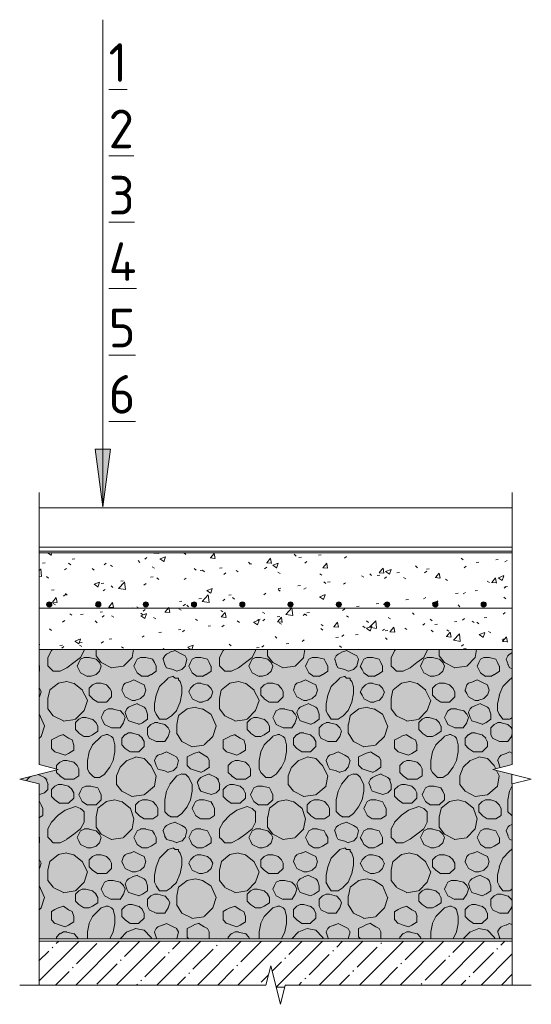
# Model space of a CAD drawing. Header units: millimetres. Extents: x 786 to 42540, y -7760 to 3796.
# Tile 16 of 256: x 4408 to 4673, y 3210 to 3720. Entities that reach past the tile are written whole.
import ezdxf

# ---------------------------------------------------------------- set-up
doc = ezdxf.new("R2010")
doc.units = ezdxf.units.MM
for name, color, linetype, lineweight in [('A-ANNO-NOTE', 7, 'Continuous', 5), ('A-DETL', 7, 'Continuous', 25), ('A-DETL-GENF', 7, 'Continuous', 13), ('G-ANNO-TEXT', 7, 'Continuous', 5)]:
    doc.layers.add(name, color=color, linetype=linetype, lineweight=lineweight)
doc.styles.add('GOST Common_1', font='GOST_Common.ttf', dxfattribs={"height": 20})

# ---------------------------------------------------------------- blocks, each defined once
blk = doc.blocks.new('Линия разрыва - М 1_5-5786221-Пол_Тип 6')
at = {"layer": 'A-DETL-GENF', "lineweight": 5}
for p, q in [((796.43, 3467.89), (796.43, 3475.39)), ((796.43, 3334.3), (796.43, 3467.89)), ((806.43, 3331.8), (796.43, 3334.3)), ((786.43, 3326.8), (806.43, 3331.8)), ((796.43, 3324.3), (786.43, 3326.8)), ((796.43, 3220.09), (796.43, 3324.3))]:
    blk.add_line(p, q, dxfattribs=at)
blk = doc.blocks.new('Линия разрыва - М 1_5-5786328-Пол_Тип 6')
at = {"layer": 'A-DETL-GENF', "lineweight": 5}
for p, q in [((1041.43, 3467.89), (1041.43, 3475.39)), ((1041.43, 3467.89), (1041.43, 3334.3)), ((1041.43, 3334.3), (1031.43, 3331.8)), ((1031.43, 3331.8), (1051.43, 3326.8)), ((1051.43, 3326.8), (1041.43, 3324.3)), ((1041.43, 3324.3), (1041.43, 3220.09))]:
    blk.add_line(p, q, dxfattribs=at)
blk = doc.blocks.new('Линия разрыва - М 1_5-5780434-Пол_Тип 6')
at = {"layer": 'A-DETL-GENF', "lineweight": 5}
for p, q in [((916.43, 3230.09), (913.93, 3220.09)), ((921.43, 3210.09), (916.43, 3230.09)), ((793.93, 3220.09), (786.43, 3220.09)), ((913.93, 3220.09), (793.93, 3220.09)), ((923.93, 3220.09), (921.43, 3210.09)), ((1043.93, 3220.09), (923.93, 3220.09)), ((1043.93, 3220.09), (1051.43, 3220.09))]:
    blk.add_line(p, q, dxfattribs=at)
blk = doc.blocks.new('Стрелка 15гр_черная - Стрелка 15гр_ черная-5809574-Пол_Тип 6')
at = {"layer": 'A-ANNO-NOTE'}
blk.add_hatch(color=256, dxfattribs=at).paths.add_polyline_path([(825.49, 3497.83), (833.39, 3497.83), (829.44, 3467.83)])
for p, q in [((829.44, 3467.83), (829.44, 3657.83)), ((829.44, 3467.83), (825.49, 3497.83)), ((825.49, 3497.83), (833.39, 3497.83)), ((825.49, 3497.83), (829.44, 3467.83)), ((833.39, 3497.83), (825.49, 3497.83)), ((829.44, 3467.83), (833.39, 3497.83)), ((829.44, 3467.83), (833.39, 3497.83))]:
    blk.add_line(p, q, dxfattribs=at)

msp = doc.modelspace()

# ---------------------------------------------------------------- hatches: boundary and pattern name
at = {"layer": 'A-DETL-GENF', "lineweight": 5}
h = msp.add_hatch(dxfattribs=at)
h.set_pattern_fill('FP_6', color=256, style=0, pattern_type=2)
h.set_pattern_definition([(50, (3622.018, 0), (29.14922, -2.55045), [3.048, -33.528]), (355, (3622.018, 0), (-5.6392, 30.56881), [2.438, -26.822]), (100.451, (3624.447, -0.213), (23.51063, 28.01852), [2.59, -28.494]), (46.184, (3622.018, 8.128), (43.373, -6.7271), [4.572, -50.292]), (96.636, (3625.632, 7.567), (37.98455, 39.58877), [3.886, -42.742]), (351.184, (3622.02, 8.13), (37.9851, 39.58804), [3.658, -40.234]), (21, (3626.082, 6.096), (24.258, -16.3625), [3.048, -33.528]), (326, (3626.082, 6.096), (9.8879, 29.47003), [2.438, -26.822]), (71.451, (3628.104, 4.732), (34.1465, 13.10737), [2.59, -28.494]), (37.5, (3622.018, 0), (0.494453, 13.528656), [1.341, -25.156, 1.341, -25.888, -26.924]), (37.5, (3622.018, 0), (0.494453, 13.528656), [-53.726, 1.341, -25.583]), (7.5, (3622.018, 0), (10.69131, 16.028623), [1.341, -14.183, 1.341, -24.547, -10.262]), (7.5, (3622.018, 0), (10.69131, 16.028623), [-41.412, 1.341, -8.92]), (327.5, (3612.955, 0), (21.693914, -0.916693), [1.341, -8.819, 1.341, -30.358, -42.062]), (327.5, (3612.955, 0), (21.693914, -0.916693), [-41.859, 1.341, -40.721]), (317.5, (3608.891, 0), (23.70005, 4.06831), [1.341, -11.867, 1.341, -19.71, -29.87]), (317.5, (3608.891, 0), (23.70005, 4.06831), [-34.26, 1.341, -28.529])])
h.paths.add_polyline_path([(4418.44, 3394), (4663.44, 3394), (4663.44, 3444), (4418.44, 3444), (4418.44, 3416.17)])
h.paths.add_polyline_path([(4623.76, 3415.99), (4623.09, 3416.17), (4622.59, 3416.67), (4622.41, 3417.34), (4622.59, 3418.02), (4623.09, 3418.51), (4623.76, 3418.69), (4624.44, 3418.51), (4624.93, 3418.02), (4625.11, 3417.34), (4624.93, 3416.67), (4624.44, 3416.17)])
h.paths.add_polyline_path([(4598.76, 3415.99), (4598.09, 3416.17), (4597.59, 3416.67), (4597.41, 3417.34), (4597.59, 3418.02), (4598.09, 3418.51), (4598.76, 3418.69), (4599.44, 3418.51), (4599.93, 3418.02), (4600.11, 3417.34), (4599.93, 3416.67), (4599.44, 3416.17)])
h.paths.add_polyline_path([(4473.76, 3415.99), (4473.09, 3416.17), (4472.59, 3416.67), (4472.41, 3417.34), (4472.59, 3418.02), (4473.09, 3418.51), (4473.76, 3418.69), (4474.44, 3418.51), (4474.93, 3418.02), (4475.11, 3417.34), (4474.93, 3416.67), (4474.44, 3416.17)])
h.paths.add_polyline_path([(4423.76, 3415.99), (4423.09, 3416.17), (4422.59, 3416.67), (4422.41, 3417.34), (4422.59, 3418.02), (4423.09, 3418.51), (4423.76, 3418.69), (4424.44, 3418.51), (4424.93, 3418.02), (4425.11, 3417.34), (4424.93, 3416.67), (4424.44, 3416.17)])
h.paths.add_polyline_path([(4548.76, 3415.99), (4548.09, 3416.17), (4547.59, 3416.67), (4547.41, 3417.34), (4547.59, 3418.02), (4548.09, 3418.51), (4548.76, 3418.69), (4549.44, 3418.51), (4549.93, 3418.02), (4550.11, 3417.34), (4549.93, 3416.67), (4549.44, 3416.17)])
h.paths.add_polyline_path([(4498.76, 3415.99), (4498.09, 3416.17), (4497.59, 3416.67), (4497.41, 3417.34), (4497.59, 3418.02), (4498.09, 3418.51), (4498.76, 3418.69), (4499.44, 3418.51), (4499.93, 3418.02), (4500.11, 3417.34), (4499.93, 3416.67), (4499.44, 3416.17)])
h.paths.add_polyline_path([(4573.76, 3415.99), (4573.09, 3416.17), (4572.59, 3416.67), (4572.41, 3417.34), (4572.59, 3418.02), (4573.09, 3418.51), (4573.76, 3418.69), (4574.44, 3418.51), (4574.93, 3418.02), (4575.11, 3417.34), (4574.93, 3416.67), (4574.44, 3416.17)])
h.paths.add_polyline_path([(4523.76, 3415.99), (4523.09, 3416.17), (4522.59, 3416.67), (4522.41, 3417.34), (4522.59, 3418.02), (4523.09, 3418.51), (4523.76, 3418.69), (4524.44, 3418.51), (4524.93, 3418.02), (4525.11, 3417.34), (4524.93, 3416.67), (4524.44, 3416.17)])
h.paths.add_polyline_path([(4648.76, 3415.99), (4648.09, 3416.17), (4647.59, 3416.67), (4647.41, 3417.34), (4647.59, 3418.02), (4648.09, 3418.51), (4648.76, 3418.69), (4649.44, 3418.51), (4649.93, 3418.02), (4650.11, 3417.34), (4649.93, 3416.67), (4649.44, 3416.17)])
h.paths.add_polyline_path([(4449.17, 3416.01), (4448.5, 3416.19), (4448, 3416.69), (4447.82, 3417.36), (4448, 3418.04), (4448.5, 3418.53), (4449.17, 3418.71), (4449.87, 3418.51), (4450.34, 3418.04), (4450.52, 3417.34), (4450.34, 3416.69), (4449.77, 3416.17)])
at = {"layer": 'A-DETL-GENF'}
for points in [[(4423.76, 3415.99), (4424.44, 3416.17), (4424.93, 3416.67), (4425.11, 3417.34), (4424.93, 3418.02), (4424.44, 3418.51), (4423.76, 3418.69), (4423.09, 3418.51), (4422.59, 3418.02), (4422.41, 3417.34), (4422.59, 3416.67), (4423.09, 3416.17)], [(4449.17, 3416.01), (4449.85, 3416.19), (4450.34, 3416.69), (4450.52, 3417.36), (4450.34, 3418.04), (4449.85, 3418.53), (4449.17, 3418.71), (4448.5, 3418.53), (4448, 3418.04), (4447.82, 3417.36), (4448, 3416.69), (4448.5, 3416.19)], [(4473.76, 3415.99), (4474.44, 3416.17), (4474.93, 3416.67), (4475.11, 3417.34), (4474.93, 3418.02), (4474.44, 3418.51), (4473.76, 3418.69), (4473.09, 3418.51), (4472.59, 3418.02), (4472.41, 3417.34), (4472.59, 3416.67), (4473.09, 3416.17)], [(4498.76, 3415.99), (4499.44, 3416.17), (4499.93, 3416.67), (4500.11, 3417.34), (4499.93, 3418.02), (4499.44, 3418.51), (4498.76, 3418.69), (4498.09, 3418.51), (4497.59, 3418.02), (4497.41, 3417.34), (4497.59, 3416.67), (4498.09, 3416.17)], [(4523.76, 3415.99), (4524.44, 3416.17), (4524.93, 3416.67), (4525.11, 3417.34), (4524.93, 3418.02), (4524.44, 3418.51), (4523.76, 3418.69), (4523.09, 3418.51), (4522.59, 3418.02), (4522.41, 3417.34), (4522.59, 3416.67), (4523.09, 3416.17)], [(4548.76, 3415.99), (4549.44, 3416.17), (4549.93, 3416.67), (4550.11, 3417.34), (4549.93, 3418.02), (4549.44, 3418.51), (4548.76, 3418.69), (4548.09, 3418.51), (4547.59, 3418.02), (4547.41, 3417.34), (4547.59, 3416.67), (4548.09, 3416.17)], [(4573.76, 3415.99), (4574.44, 3416.17), (4574.93, 3416.67), (4575.11, 3417.34), (4574.93, 3418.02), (4574.44, 3418.51), (4573.76, 3418.69), (4573.09, 3418.51), (4572.59, 3418.02), (4572.41, 3417.34), (4572.59, 3416.67), (4573.09, 3416.17)], [(4598.76, 3415.99), (4599.44, 3416.17), (4599.93, 3416.67), (4600.11, 3417.34), (4599.93, 3418.02), (4599.44, 3418.51), (4598.76, 3418.69), (4598.09, 3418.51), (4597.59, 3418.02), (4597.41, 3417.34), (4597.59, 3416.67), (4598.09, 3416.17)], [(4623.76, 3415.99), (4624.44, 3416.17), (4624.93, 3416.67), (4625.11, 3417.34), (4624.93, 3418.02), (4624.44, 3418.51), (4623.76, 3418.69), (4623.09, 3418.51), (4622.59, 3418.02), (4622.41, 3417.34), (4622.59, 3416.67), (4623.09, 3416.17)], [(4648.76, 3415.99), (4649.44, 3416.17), (4649.93, 3416.67), (4650.11, 3417.34), (4649.93, 3418.02), (4649.44, 3418.51), (4648.76, 3418.69), (4648.09, 3418.51), (4647.59, 3418.02), (4647.41, 3417.34), (4647.59, 3416.67), (4648.09, 3416.17)]]:
    msp.add_hatch(color=256, dxfattribs=at).paths.add_polyline_path(points)
at = {"layer": 'A-DETL-GENF', "lineweight": 5}
h = msp.add_hatch(dxfattribs=at)
h.set_pattern_fill('FP_3', color=256, style=0, pattern_type=2)
h.set_pattern_definition([(0, (3622.0182, 0), (8.128, 2.032), [0.335, -5.761, 0.335, -5.761, -32.512]), (0, (3622.0182, 0), (8.128, 2.032), [-12.192, 0.335, -11.857, 0.335, -5.761, -14.224]), (0, (3622.0182, 0), (8.128, 2.032), [-30.48, 0.335, -3.729, 0.335, -9.825]), (120, (3625.0662, 1.016), (-5.8237636, 6.0230545), [0.335, -5.761, 0.335, -5.761, -32.512]), (120, (3625.0662, 1.016), (-5.8237636, 6.0230545), [-12.192, 0.335, -11.857, 0.335, -5.761, -14.224]), (120, (3625.0662, 1.016), (-5.8237636, 6.0230545), [-30.48, 0.335, -3.729, 0.335, -9.825]), (240, (3626.0822, 5.08), (-2.3042364, -8.0550545), [0.335, -5.761, 0.335, -5.761, -32.512]), (240, (3626.0822, 5.08), (-2.3042364, -8.0550545), [-12.192, 0.335, -11.857, 0.335, -5.761, -14.224]), (240, (3626.0822, 5.08), (-2.3042364, -8.0550545), [-30.48, 0.335, -3.729, 0.335, -9.825])])
h.paths.add_polyline_path([(4663.44, 3244), (4663.44, 3329.3), (4653.44, 3331.8), (4663.44, 3334.3), (4663.44, 3394), (4418.44, 3394), (4418.44, 3334.3), (4428.44, 3331.8), (4408.44, 3326.8), (4418.44, 3324.3), (4418.44, 3244), (4545.47, 3244)])
h = msp.add_hatch(dxfattribs=at)
h.set_pattern_fill('FP_4', color=256, style=0, pattern_type=2)
h.set_pattern_definition([(8.13, (3630.908, 67.564), (533.399795, 88.898633), [6.286, -622.332]), (45, (3637.13, 68.45), (0, 88.9003), [6.286, -119.437]), (71.565, (3641.576, 72.898), (-0.00024, 88.90016), [5.623, -275.504]), (116.565, (3643.354, 78.232), (-88.8997, 88.90033), [5.964, -192.823]), (141.34, (3640.687, 83.566), (-355.59911, 266.701), [5.692, -563.545]), (165.964, (3636.242, 87.122), (-88.90022, 0.00011), [3.665, -362.879]), (191.31, (3632.686, 88.011), (-355.59963, -88.90065), [4.533, -448.77]), (218.66, (3628.241, 87.122), (-88.8999, -88.90065), [5.692, -563.545]), (258.69, (3623.796, 83.566), (9e-05, -88.900425), [4.533, -448.77]), (270, (3622.91, 79.12), (88.9, -88.9), [5.334, -83.566]), (306.87, (3622.907, 73.787), (88.90016, -88.89984), [4.445, -440.055]), (333.435, (3625.574, 70.23), (88.90025, -0.00037), [5.964, -192.823]), (333.435, (3692.25, 56.896), (88.90025, -0.00037), [5.964, -192.823]), (300.964, (3689.582, 61.341), (177.80109, -266.69961), [5.184, -513.188]), (270, (3689.58, 65.79), (88.9, -88.9), [4.445, -84.455]), (258.69, (3690.471, 70.231), (9e-05, -88.900425), [4.533, -448.77]), (218.66, (3694.916, 73.787), (-88.8999, -88.90065), [5.692, -563.545]), (191.31, (3699.361, 74.676), (-355.59963, -88.90065), [4.533, -448.77]), (8.13, (3697.583, 54.229), (533.399795, 88.898633), [6.286, -622.332]), (165.964, (3702.917, 73.787), (-88.90022, 0.00011), [3.665, -362.879]), (149.036, (3707.362, 71.12), (-177.79958, 88.90099), [5.184, -513.188]), (113.199, (3710.029, 64.897), (-88.900978, 177.79904), [6.77, -670.272]), (71.565, (3708.25, 59.563), (-0.00024, 88.90016), [5.623, -275.504]), (45, (3703.806, 55.12), (0, 88.9003), [6.286, -119.437]), (333.435, (3661.134, 31.115), (88.90025, -0.00037), [5.964, -192.823]), (306.87, (3658.467, 34.671), (88.90016, -88.89984), [4.445, -440.055]), (270, (3658.47, 39.12), (88.9, -88.9), [4.445, -84.455]), (248.199, (3660.245, 43.561), (-88.89825, -266.70018), [4.787, -473.954]), (225, (3663.8, 47.12), (7e-15, -88.9003), [5.029, -120.695]), (201.801, (3668.246, 48.895), (-177.80095, -88.898515), [4.787, -473.954]), (8.13, (3666.468, 28.448), (533.399795, 88.898633), [6.286, -622.332]), (168.69, (3672.691, 48.006), (-88.900425, -9e-05), [4.533, -448.77]), (135, (3676.25, 44.45), (-88.9003, 7e-15), [5.029, -120.695]), (116.565, (3678.914, 39.116), (-88.8997, 88.90033), [5.964, -192.823]), (80.538, (3678.025, 33.782), (-0.0005, 88.899574), [5.408, -535.35]), (39.806, (3672.691, 29.337), (88.899437, 88.90013), [6.943, -687.388]), (333.435, (3650.466, 8.89), (88.90025, -0.00037), [5.964, -192.823]), (306.87, (3647.8, 12.446), (88.90016, -88.89984), [4.445, -440.055]), (270, (3647.8, 17.78), (88.9, -88.9), [5.334, -83.566]), (258.69, (3648.688, 22.225), (9e-05, -88.900425), [4.533, -448.77]), (218.66, (3653.133, 25.781), (-88.8999, -88.90065), [5.692, -563.545]), (191.31, (3657.578, 26.67), (-355.59963, -88.90065), [4.533, -448.77]), (8.13, (3655.8, 6.223), (533.399795, 88.898633), [6.286, -622.332]), (165.964, (3661.134, 25.78), (-88.90022, 0.00011), [3.665, -362.879]), (141.34, (3665.579, 22.225), (-355.59911, 266.701), [5.692, -563.545]), (108.435, (3667.357, 16.89), (-88.90064, 177.80025), [5.623, -275.504]), (80.538, (3666.468, 11.557), (-0.0005, 88.899574), [5.408, -535.35]), (45, (3662.023, 7.11), (0, 88.9003), [6.286, -119.437]), (45, (3644.243, 84.455), (0, 88.9003), [2.514, -123.209]), (26.565, (3646.02, 86.233), (88.90033, 88.8997), [1.988, -196.799]), (0, (3647.8, 87.12), (88.9, 88.9), [2.667, -86.233]), (341.565, (3650.466, 87.122), (88.90016, 0.00024), [2.811, -278.315]), (315, (3653.133, 86.23), (88.9003, 0), [2.514, -123.209]), (296.565, (3654.91, 84.455), (88.8997, -88.90033), [1.988, -196.799]), (270, (3655.8, 82.68), (88.9, -88.9), [2.667, -86.233]), (225, (3655.8, 80.01), (7e-15, -88.9003), [3.772, -121.952]), (180, (3651.355, 77.34), (-88.9, -88.9), [2.667, -86.233]), (146.31, (3648.688, 77.343), (-177.79955, 88.89993), [3.205, -317.328]), (135, (3646.02, 79.12), (-88.9003, 7e-15), [2.514, -123.209]), (90, (3644.24, 80.9), (-88.9, 88.9), [1.778, -87.122]), (90, (3644.24, 82.68), (-88.9, 88.9), [1.778, -87.122]), (0, (3651.355, 77.34), (88.9, 88.9), [1.778, -87.122]), (18.435, (3707.362, 29.337), (177.80025, 88.90064), [2.811, -278.315]), (116.565, (3702.03, 31.115), (-88.8997, 88.90033), [1.988, -196.799]), (161.565, (3704.695, 30.226), (-88.90016, -0.00024), [2.811, -278.315]), (161.565, (3707.362, 29.337), (-88.90016, -0.00024), [2.811, -278.315]), (225, (3710.92, 31.115), (7e-15, -88.9003), [1.257, -124.466]), (315, (3710.03, 38.23), (88.9003, 0), [1.257, -124.466]), (333.435, (3706.473, 40.005), (88.90025, -0.00037), [3.976, -194.811]), (18.435, (3703.806, 39.116), (177.80025, 88.90064), [2.811, -278.315]), (26.565, (3702.03, 38.227), (88.90033, 88.8997), [1.988, -196.799]), (45, (3701.14, 37.34), (0, 88.9003), [1.257, -124.466]), (63.435, (3700.25, 35.56), (0.00037, 88.90025), [1.988, -196.799]), (108.435, (3701.14, 32.893), (-88.90064, 177.80025), [2.811, -278.315]), (116.565, (3662.023, 81.788), (-88.8997, 88.90033), [1.988, -196.799]), (71.565, (3661.134, 83.566), (-0.00024, 88.90016), [2.811, -278.315]), (45, (3662.023, 86.23), (0, 88.9003), [1.257, -124.466]), (18.435, (3662.912, 87.122), (177.80025, 88.90064), [2.811, -278.315]), (26.565, (3665.58, 88.01), (88.90033, 88.8997), [1.988, -196.799]), (333.435, (3667.357, 88.9), (88.90025, -0.00037), [3.976, -194.811]), (333.435, (3670.913, 87.122), (88.90025, -0.00037), [1.988, -196.799]), (288.435, (3672.69, 86.233), (88.90064, -177.80025), [2.811, -278.315]), (251.565, (3673.58, 83.566), (0.00024, -88.90016), [2.811, -278.315]), (225, (3672.69, 80.9), (7e-15, -88.9003), [2.514, -123.209]), (180, (3668.25, 78.23), (-88.9, -88.9), [1.778, -87.122]), (153.435, (3666.47, 78.232), (-88.90025, 0.00037), [3.976, -194.811]), (116.565, (3662.912, 80.01), (-88.8997, 88.90033), [1.988, -196.799]), (18.435, (3668.246, 78.232), (177.80025, 88.90064), [2.811, -278.315]), (108.435, (3663.8, 69.342), (-88.90064, 177.80025), [2.811, -278.315]), (63.435, (3662.912, 72.01), (0.00037, 88.90025), [1.988, -196.799]), (45, (3663.8, 73.79), (0, 88.9003), [1.257, -124.466]), (26.565, (3664.69, 74.676), (88.90033, 88.8997), [1.988, -196.799]), (18.435, (3666.468, 75.565), (177.80025, 88.90064), [2.811, -278.315]), (333.435, (3669.135, 76.454), (88.90025, -0.00037), [3.976, -194.811]), (315, (3672.69, 74.676), (88.9003, 0), [1.257, -124.466]), (288.435, (3673.58, 73.787), (88.90064, -177.80025), [2.811, -278.315]), (270, (3674.47, 71.12), (88.9, -88.9), [2.667, -86.233]), (213.69, (3674.47, 68.453), (-88.90024, -88.89948), [3.205, -317.328]), (161.565, (3670.024, 65.786), (-88.90016, -0.00024), [2.811, -278.315]), (161.565, (3667.357, 66.675), (-88.90016, -0.00024), [2.811, -278.315]), (116.565, (3664.69, 67.564), (-88.8997, 88.90033), [1.988, -196.799]), (26.565, (3670.024, 65.786), (88.90033, 88.8997), [1.988, -196.799]), (90, (3674.47, 60.45), (-88.9, 88.9), [1.778, -87.122]), (90, (3674.47, 62.23), (-88.9, 88.9), [1.778, -87.122]), (45, (3674.47, 64.01), (0, 88.9003), [2.514, -123.209]), (26.565, (3676.247, 65.786), (88.90033, 88.8997), [1.988, -196.799]), (0, (3678.025, 66.675), (88.9, 88.9), [1.778, -87.122]), (345.964, (3679.803, 66.675), (88.90022, -0.00011), [3.665, -362.879]), (315, (3683.36, 65.786), (88.9003, 0), [2.514, -123.209]), (296.565, (3685.137, 64.008), (88.8997, -88.90033), [1.988, -196.799]), (251.565, (3686.026, 62.23), (0.00024, -88.90016), [2.811, -278.315]), (236.31, (3685.137, 59.563), (-88.89993, -177.79955), [3.205, -317.328]), (180, (3680.69, 56.9), (-88.9, -88.9), [1.778, -87.122]), (153.435, (3678.914, 56.896), (-88.90025, 0.00037), [3.976, -194.811]), (116.565, (3675.36, 58.674), (-88.8997, 88.90033), [1.988, -196.799]), (0, (3680.69, 56.9), (88.9, 88.9), [2.667, -86.233]), (108.435, (3678.914, 44.45), (-88.90064, 177.80025), [2.811, -278.315]), (63.435, (3678.025, 47.117), (0.00037, 88.90025), [1.988, -196.799]), (45, (3678.914, 48.895), (0, 88.9003), [1.257, -124.466]), (18.435, (3679.803, 49.784), (177.80025, 88.90064), [2.811, -278.315]), (26.565, (3682.47, 50.673), (88.90033, 88.8997), [1.988, -196.799]), (333.435, (3684.25, 51.562), (88.90025, -0.00037), [3.976, -194.811]), (333.435, (3687.804, 49.784), (88.90025, -0.00037), [1.988, -196.799]), (296.565, (3689.582, 48.895), (88.8997, -88.90033), [1.988, -196.799]), (255.964, (3690.471, 47.117), (-0.00011, -88.90022), [3.665, -362.879]), (225, (3689.58, 43.56), (7e-15, -88.9003), [2.514, -123.209]), (153.435, (3685.137, 40.894), (-88.90025, 0.00037), [1.988, -196.799]), (165.964, (3683.36, 41.783), (-88.90022, 0.00011), [3.665, -362.879]), (116.565, (3679.803, 42.672), (-88.8997, 88.90033), [1.988, -196.799]), (18.435, (3685.137, 40.894), (177.80025, 88.90064), [2.811, -278.315]), (90, (3694.92, 44.45), (-88.9, 88.9), [2.667, -86.233]), (90, (3694.92, 47.12), (-88.9, 88.9), [1.778, -87.122]), (26.565, (3694.916, 48.895), (88.90033, 88.8997), [1.988, -196.799]), (26.565, (3696.694, 49.784), (88.90033, 88.8997), [1.988, -196.799]), (18.435, (3698.472, 50.673), (177.80025, 88.90064), [2.811, -278.315]), (326.31, (3701.14, 51.562), (177.79955, -88.89993), [3.205, -317.328]), (333.435, (3703.806, 49.784), (88.90025, -0.00037), [1.988, -196.799]), (296.565, (3705.584, 48.895), (88.8997, -88.90033), [1.988, -196.799]), (270, (3706.47, 47.12), (88.9, -88.9), [3.556, -85.344]), (213.69, (3706.473, 43.56), (-88.90024, -88.89948), [3.205, -317.328]), (161.565, (3702.028, 40.894), (-88.90016, -0.00024), [2.811, -278.315]), (161.565, (3699.36, 41.783), (-88.90016, -0.00024), [2.811, -278.315]), (135, (3696.694, 42.67), (-88.9003, 7e-15), [2.514, -123.209]), (26.565, (3702.03, 40.894), (88.90033, 88.8997), [1.988, -196.799]), (116.565, (3696.694, 80.9), (-88.8997, 88.90033), [1.988, -196.799]), (63.435, (3695.805, 82.677), (0.00037, 88.90025), [1.988, -196.799]), (45, (3696.694, 84.455), (0, 88.9003), [2.514, -123.209]), (26.565, (3698.472, 86.233), (88.90033, 88.8997), [1.988, -196.799]), (0, (3700.25, 87.12), (88.9, 88.9), [1.778, -87.122]), (345.964, (3702.028, 87.122), (88.90022, -0.00011), [3.665, -362.879]), (315, (3705.584, 86.23), (88.9003, 0), [2.514, -123.209]), (296.565, (3707.362, 84.455), (88.8997, -88.90033), [1.988, -196.799]), (251.565, (3708.25, 82.677), (0.00024, -88.90016), [2.811, -278.315]), (225, (3707.36, 80.01), (7e-15, -88.9003), [2.514, -123.209]), (180, (3702.92, 77.34), (-88.9, -88.9), [1.778, -87.122]), (153.435, (3701.14, 77.343), (-88.90025, 0.00037), [3.976, -194.811]), (116.565, (3697.583, 79.12), (-88.8997, 88.90033), [1.988, -196.799]), (18.435, (3702.917, 77.343), (177.80025, 88.90064), [2.811, -278.315]), (116.565, (3651.355, 67.564), (-88.8997, 88.90033), [1.988, -196.799]), (63.435, (3650.466, 69.342), (0.00037, 88.90025), [1.988, -196.799]), (63.435, (3651.355, 71.12), (0.00037, 88.90025), [1.988, -196.799]), (26.565, (3652.244, 72.898), (88.90033, 88.8997), [1.988, -196.799]), (0, (3654.02, 73.79), (88.9, 88.9), [2.667, -86.233]), (345.964, (3656.69, 73.787), (88.90022, -0.00011), [3.665, -362.879]), (315, (3660.245, 72.9), (88.9003, 0), [2.514, -123.209]), (296.565, (3662.023, 71.12), (88.8997, -88.90033), [1.988, -196.799]), (251.565, (3662.912, 69.342), (0.00024, -88.90016), [2.811, -278.315]), (236.31, (3662.023, 66.675), (-88.89993, -177.79955), [3.205, -317.328]), (180, (3657.58, 64.01), (-88.9, -88.9), [1.778, -87.122]), (153.435, (3655.8, 64.008), (-88.90025, 0.00037), [3.976, -194.811]), (116.565, (3652.244, 65.786), (-88.8997, 88.90033), [1.988, -196.799]), (0, (3657.58, 64.01), (88.9, 88.9), [2.667, -86.233]), (90, (3661.13, 55.12), (-88.9, 88.9), [1.778, -87.122]), (90, (3661.13, 56.9), (-88.9, 88.9), [1.778, -87.122]), (45, (3661.134, 58.674), (0, 88.9003), [2.514, -123.209]), (26.565, (3662.912, 60.452), (88.90033, 88.8997), [1.988, -196.799]), (0, (3664.69, 61.34), (88.9, 88.9), [1.778, -87.122]), (345.964, (3666.468, 61.34), (88.90022, -0.00011), [3.665, -362.879]), (315, (3670.024, 60.45), (88.9003, 0), [2.514, -123.209]), (296.565, (3671.802, 58.674), (88.8997, -88.90033), [1.988, -196.799]), (270, (3672.69, 56.9), (88.9, -88.9), [2.667, -86.233]), (225, (3672.69, 54.23), (7e-15, -88.9003), [3.772, -121.952]), (180, (3668.25, 51.56), (-88.9, -88.9), [2.667, -86.233]), (146.31, (3665.58, 51.562), (-177.79955, 88.89993), [3.205, -317.328]), (135, (3662.91, 53.34), (-88.9003, 7e-15), [2.514, -123.209]), (0, (3668.25, 51.56), (88.9, 88.9), [1.778, -87.122]), (90, (3637.13, 63.12), (-88.9, 88.9), [1.778, -87.122]), (90, (3637.13, 64.9), (-88.9, 88.9), [1.778, -87.122]), (45, (3637.13, 66.675), (0, 88.9003), [2.514, -123.209]), (26.565, (3638.91, 68.453), (88.90033, 88.8997), [1.988, -196.799]), (0, (3640.69, 69.34), (88.9, 88.9), [1.778, -87.122]), (345.964, (3642.465, 69.342), (88.90022, -0.00011), [3.665, -362.879]), (315, (3646.02, 68.45), (88.9003, 0), [2.514, -123.209]), (296.565, (3647.8, 66.675), (88.8997, -88.90033), [1.988, -196.799]), (270, (3648.69, 64.9), (88.9, -88.9), [2.667, -86.233]), (213.69, (3648.688, 62.23), (-88.90024, -88.89948), [3.205, -317.328]), (180, (3644.24, 59.56), (-88.9, -88.9), [2.667, -86.233]), (146.31, (3641.576, 59.563), (-177.79955, 88.89993), [3.205, -317.328]), (135, (3638.91, 61.34), (-88.9003, 7e-15), [2.514, -123.209]), (26.565, (3644.243, 59.563), (88.90033, 88.8997), [1.988, -196.799]), (90, (3624.685, 53.34), (-88.9, 88.9), [2.667, -86.233]), (90, (3624.685, 56.01), (-88.9, 88.9), [1.778, -87.122]), (26.565, (3624.685, 57.785), (88.90033, 88.8997), [1.988, -196.799]), (26.565, (3626.463, 58.674), (88.90033, 88.8997), [1.988, -196.799]), (18.435, (3628.24, 59.563), (177.80025, 88.90064), [2.811, -278.315]), (326.31, (3630.908, 60.452), (177.79955, -88.89993), [3.205, -317.328]), (333.435, (3633.575, 58.674), (88.90025, -0.00037), [1.988, -196.799]), (288.435, (3635.353, 57.785), (88.90064, -177.80025), [2.811, -278.315]), (270, (3636.24, 55.12), (88.9, -88.9), [2.667, -86.233]), (213.69, (3636.242, 52.45), (-88.90024, -88.89948), [3.205, -317.328]), (161.565, (3631.797, 49.784), (-88.90016, -0.00024), [2.811, -278.315]), (161.565, (3629.13, 50.673), (-88.90016, -0.00024), [2.811, -278.315]), (135, (3626.463, 51.56), (-88.9003, 7e-15), [2.514, -123.209]), (26.565, (3631.797, 49.784), (88.90033, 88.8997), [1.988, -196.799]), (90, (3627.35, 40.89), (-88.9, 88.9), [1.778, -87.122]), (90, (3627.35, 42.67), (-88.9, 88.9), [1.778, -87.122]), (45, (3627.35, 44.45), (0, 88.9003), [2.514, -123.209]), (26.565, (3629.13, 46.228), (88.90033, 88.8997), [1.988, -196.799]), (0, (3630.91, 47.12), (88.9, 88.9), [1.778, -87.122]), (345.964, (3632.686, 47.117), (88.90022, -0.00011), [3.665, -362.879]), (315, (3636.24, 46.23), (88.9003, 0), [2.514, -123.209]), (296.565, (3638.02, 44.45), (88.8997, -88.90033), [1.988, -196.799]), (270, (3638.91, 42.67), (88.9, -88.9), [3.556, -85.344]), (213.69, (3638.91, 39.116), (-88.90024, -88.89948), [3.205, -317.328]), (180, (3634.46, 37.34), (-88.9, -88.9), [2.667, -86.233]), (146.31, (3631.797, 37.338), (-177.79955, 88.89993), [3.205, -317.328]), (135, (3629.13, 39.116), (-88.9003, 7e-15), [2.514, -123.209]), (0, (3634.46, 37.34), (88.9, 88.9), [1.778, -87.122]), (90, (3624.685, 28.45), (-88.9, 88.9), [1.778, -87.122]), (90, (3624.685, 30.23), (-88.9, 88.9), [1.778, -87.122]), (45, (3624.685, 32.004), (0, 88.9003), [2.514, -123.209]), (26.565, (3626.463, 33.782), (88.90033, 88.8997), [1.988, -196.799]), (0, (3628.24, 34.67), (88.9, 88.9), [1.778, -87.122]), (345.964, (3630.02, 34.67), (88.90022, -0.00011), [3.665, -362.879]), (315, (3633.575, 33.78), (88.9003, 0), [2.514, -123.209]), (296.565, (3635.353, 32.004), (88.8997, -88.90033), [1.988, -196.799]), (270, (3636.24, 30.23), (88.9, -88.9), [2.667, -86.233]), (225, (3636.24, 27.56), (7e-15, -88.9003), [3.772, -121.952]), (180, (3631.8, 24.89), (-88.9, -88.9), [2.667, -86.233]), (146.31, (3629.13, 24.892), (-177.79955, 88.89993), [3.205, -317.328]), (135, (3626.463, 26.67), (-88.9003, 7e-15), [2.514, -123.209]), (0, (3631.8, 24.89), (88.9, 88.9), [1.778, -87.122]), (116.565, (3639.8, 27.56), (-88.8997, 88.90033), [1.988, -196.799]), (63.435, (3638.91, 29.337), (0.00037, 88.90025), [1.988, -196.799]), (63.435, (3639.8, 31.115), (0.00037, 88.90025), [1.988, -196.799]), (26.565, (3640.687, 32.893), (88.90033, 88.8997), [1.988, -196.799]), (0, (3642.465, 33.78), (88.9, 88.9), [2.667, -86.233]), (345.964, (3645.132, 33.782), (88.90022, -0.00011), [3.665, -362.879]), (296.565, (3648.69, 32.893), (88.8997, -88.90033), [1.988, -196.799]), (296.565, (3649.577, 31.115), (88.8997, -88.90033), [1.988, -196.799]), (270, (3650.47, 29.34), (88.9, -88.9), [2.667, -86.233]), (225, (3650.466, 26.67), (7e-15, -88.9003), [3.772, -121.952]), (180, (3646.02, 24), (-88.9, -88.9), [2.667, -86.233]), (146.31, (3643.354, 24.003), (-177.79955, 88.89993), [3.205, -317.328]), (116.565, (3640.687, 25.78), (-88.8997, 88.90033), [1.988, -196.799]), (0, (3646.02, 24), (88.9, 88.9), [1.778, -87.122]), (116.565, (3638.91, 5.334), (-88.89972, 88.90033), [1.988, -196.799]), (63.435, (3638.02, 7.112), (0.00037, 88.90025), [1.988, -196.799]), (63.435, (3638.91, 8.89), (0.00037, 88.90025), [1.988, -196.799]), (26.565, (3639.8, 10.668), (88.90033, 88.89972), [1.988, -196.799]), (0, (3641.58, 11.56), (88.9, 88.9), [2.667, -86.233]), (345.964, (3644.243, 11.557), (88.90022, -0.00011), [3.665, -362.879]), (315, (3647.8, 10.67), (88.9003, 0), [2.514, -123.209]), (296.565, (3649.577, 8.89), (88.89972, -88.90033), [1.988, -196.799]), (251.565, (3650.466, 7.112), (0.00024, -88.90016), [2.811, -278.315]), (225, (3649.58, 4.445), (7e-15, -88.9003), [2.514, -123.209]), (180, (3645.13, 1.78), (-88.9, -88.9), [1.778, -87.122]), (153.435, (3643.354, 1.778), (-88.90025, 0.00037), [3.976, -194.811]), (116.565, (3639.8, 3.556), (-88.89972, 88.90033), [1.988, -196.799]), (18.435, (3645.132, 1.778), (177.80025, 88.90064), [2.811, -278.315]), (116.565, (3668.246, 5.334), (-88.89972, 88.90033), [1.988, -196.799]), (63.435, (3667.357, 7.112), (0.00037, 88.90025), [1.988, -196.799]), (63.435, (3668.246, 8.89), (0.00037, 88.90025), [1.988, -196.799]), (26.565, (3669.135, 10.668), (88.90033, 88.8997), [1.988, -196.799]), (0, (3670.91, 11.56), (88.9, 88.9), [2.667, -86.233]), (345.964, (3673.58, 11.557), (88.90022, -0.00011), [3.665, -362.879]), (296.565, (3677.136, 10.668), (88.8997, -88.90033), [1.988, -196.799]), (296.565, (3678.025, 8.89), (88.8997, -88.90033), [1.988, -196.799]), (270, (3678.91, 7.11), (88.9, -88.9), [2.667, -86.233]), (213.69, (3678.914, 4.445), (-88.90024, -88.89948), [3.205, -317.328]), (180, (3674.47, 1.78), (-88.9, -88.9), [2.667, -86.233]), (146.31, (3671.802, 1.778), (-177.79955, 88.89993), [3.205, -317.328]), (116.565, (3669.135, 3.556), (-88.89972, 88.90033), [1.988, -196.799]), (26.565, (3674.47, 1.778), (88.90033, 88.89972), [1.988, -196.799]), (90, (3668.25, 20.45), (-88.9, 88.9), [1.778, -87.122]), (90, (3668.25, 22.225), (-88.9, 88.9), [1.778, -87.122]), (45, (3668.246, 24), (0, 88.9003), [2.514, -123.209]), (26.565, (3670.024, 25.78), (88.90033, 88.8997), [1.988, -196.799]), (0, (3671.8, 26.67), (88.9, 88.9), [2.667, -86.233]), (341.565, (3674.47, 26.67), (88.90016, 0.00024), [2.811, -278.315]), (315, (3677.136, 25.78), (88.9003, 0), [2.514, -123.209]), (296.565, (3678.914, 24.003), (88.8997, -88.90033), [1.988, -196.799]), (270, (3679.8, 22.225), (88.9, -88.9), [3.556, -85.344]), (213.69, (3679.803, 18.67), (-88.90024, -88.89948), [3.205, -317.328]), (180, (3675.36, 16.89), (-88.9, -88.9), [2.667, -86.233]), (146.31, (3672.69, 16.89), (-177.79955, 88.89993), [3.205, -317.328]), (135, (3670.024, 18.67), (-88.9003, 7e-15), [2.514, -123.209]), (0, (3675.36, 16.89), (88.9, 88.9), [1.778, -87.122]), (108.435, (3683.36, 8), (-88.90064, 177.80025), [2.811, -278.315]), (63.435, (3682.47, 10.668), (0.00037, 88.90025), [1.988, -196.799]), (45, (3683.36, 12.446), (0, 88.9003), [1.257, -124.466]), (26.565, (3684.25, 13.335), (88.90033, 88.8997), [1.988, -196.799]), (18.435, (3686.026, 14.224), (177.80025, 88.90064), [2.811, -278.315]), (333.435, (3688.693, 15.113), (88.90025, -0.00037), [3.976, -194.811]), (333.435, (3692.25, 13.335), (88.90025, -0.00037), [1.988, -196.799]), (296.565, (3694.027, 12.446), (88.8997, -88.90033), [1.988, -196.799]), (255.964, (3694.916, 10.668), (-0.00011, -88.90022), [3.665, -362.879]), (225, (3694.03, 7.11), (7e-15, -88.9003), [2.514, -123.209]), (153.435, (3689.582, 4.445), (-88.90025, 0.00037), [1.988, -196.799]), (165.964, (3687.804, 5.334), (-88.90022, 0.00011), [3.665, -362.879]), (116.565, (3684.25, 6.223), (-88.8997, 88.90033), [1.988, -196.799]), (18.435, (3689.582, 4.445), (177.80025, 88.90064), [2.811, -278.315]), (116.565, (3696.694, 5.334), (-88.8997, 88.90033), [1.988, -196.799]), (63.435, (3695.805, 7.112), (0.00037, 88.90025), [1.988, -196.799]), (63.435, (3696.694, 8.89), (0.00037, 88.90025), [1.988, -196.799]), (26.565, (3697.583, 10.668), (88.90033, 88.8997), [1.988, -196.799]), (0, (3699.36, 11.56), (88.9, 88.9), [2.667, -86.233]), (345.964, (3702.028, 11.557), (88.90022, -0.00011), [3.665, -362.879]), (296.565, (3705.584, 10.668), (88.8997, -88.90033), [1.988, -196.799]), (296.565, (3706.473, 8.89), (88.8997, -88.90033), [1.988, -196.799]), (270, (3707.36, 7.11), (88.9, -88.9), [2.667, -86.233]), (213.69, (3707.362, 4.445), (-88.90024, -88.89948), [3.205, -317.328]), (180, (3702.92, 1.78), (-88.9, -88.9), [2.667, -86.233]), (146.31, (3700.25, 1.778), (-177.79955, 88.89993), [3.205, -317.328]), (116.565, (3697.583, 3.556), (-88.8997, 88.90033), [1.988, -196.799]), (26.565, (3702.917, 1.778), (88.90033, 88.8997), [1.988, -196.799]), (116.565, (3698.472, 20.447), (-88.8997, 88.90033), [1.988, -196.799]), (63.435, (3697.583, 22.225), (0.00037, 88.90025), [1.988, -196.799]), (63.435, (3698.472, 24.003), (0.00037, 88.90025), [1.988, -196.799]), (26.565, (3699.36, 25.78), (88.90033, 88.8997), [1.988, -196.799]), (0, (3701.14, 26.67), (88.9, 88.9), [2.667, -86.233]), (345.964, (3703.806, 26.67), (88.90022, -0.00011), [3.665, -362.879]), (296.565, (3707.362, 25.78), (88.8997, -88.90033), [1.988, -196.799]), (296.565, (3708.25, 24.003), (88.8997, -88.90033), [1.988, -196.799]), (270, (3709.14, 22.225), (88.9, -88.9), [3.556, -85.344]), (213.69, (3709.14, 18.67), (-88.90024, -88.89948), [3.205, -317.328]), (180, (3704.695, 16.89), (-88.9, -88.9), [2.667, -86.233]), (146.31, (3702.028, 16.89), (-177.79955, 88.89993), [3.205, -317.328]), (116.565, (3699.36, 18.67), (-88.8997, 88.90033), [1.988, -196.799]), (0, (3704.695, 16.89), (88.9, 88.9), [1.778, -87.122]), (0, (3622.02, 37.34), (88.9, 88.9), [0.469, -88.431]), (288.435, (3622.018, 37.338), (88.90064, -177.80025), [2.811, -278.315]), (270, (3622.91, 34.67), (88.9, -88.9), [2.667, -86.233]), (225, (3622.91, 32.004), (7e-15, -88.9003), [1.257, -124.466]), (180, (3654.02, 60.45), (-88.9, -88.9), [0.889, -88.011]), (198.435, (3653.133, 60.452), (-177.80025, -88.90064), [2.811, -278.315]), (225, (3650.466, 59.56), (7e-15, -88.9003), [6.286, -119.437]), (243.435, (3646.02, 55.118), (-0.00037, -88.90025), [3.976, -194.811]), (258.69, (3644.243, 51.562), (9e-05, -88.900425), [4.533, -448.77]), (270, (3643.35, 47.12), (88.9, -88.9), [4.445, -84.455]), (296.565, (3643.354, 42.672), (88.8997, -88.90033), [1.988, -196.799]), (315, (3644.243, 40.894), (88.9003, 0), [2.514, -123.209]), (315, (3646.02, 39.116), (88.9003, 0), [1.257, -124.466]), (0, (3646.91, 38.23), (88.9, 88.9), [2.667, -86.233]), (33.69, (3649.577, 38.227), (88.90024, 88.89948), [3.205, -317.328]), (53.13, (3652.244, 40.005), (177.80048, 266.69968), [4.445, -440.055]), (63.435, (3654.91, 43.56), (0.00037, 88.90025), [3.976, -194.811]), (78.69, (3656.69, 47.117), (-9e-05, 88.900425), [4.533, -448.77]), (90, (3657.58, 51.56), (-88.9, 88.9), [3.556, -85.344]), (104.036, (3657.578, 55.118), (-88.89836, 266.70007), [3.665, -362.879]), (135, (3656.69, 58.674), (-88.9003, 7e-15), [1.257, -124.466]), (153.435, (3655.8, 59.563), (-88.90025, 0.00037), [1.988, -196.799]), (180, (3694.03, 40.005), (-88.9, -88.9), [1.778, -87.122]), (198.435, (3692.25, 40.005), (-177.80025, -88.90064), [2.811, -278.315]), (231.34, (3689.582, 39.116), (-266.701, -355.59911), [5.692, -563.545]), (243.435, (3686.026, 34.67), (-0.00037, -88.90025), [3.976, -194.811]), (258.69, (3684.248, 31.115), (9e-05, -88.900425), [4.533, -448.77]), (270, (3683.36, 26.67), (88.9, -88.9), [4.445, -84.455]), (270, (3683.36, 22.225), (88.9, -88.9), [1.778, -87.122]), (315, (3683.36, 20.45), (88.9003, 0), [2.514, -123.209]), (333.435, (3685.137, 18.67), (88.90025, -0.00037), [1.988, -196.799]), (0, (3686.915, 17.78), (88.9, 88.9), [2.667, -86.233]), (33.69, (3689.582, 17.78), (88.90024, 88.89948), [3.205, -317.328]), (53.13, (3692.25, 19.558), (177.80048, 266.69968), [4.445, -440.055]), (63.435, (3694.916, 23.114), (0.00037, 88.90025), [3.976, -194.811]), (78.69, (3696.694, 26.67), (-9e-05, 88.900425), [4.533, -448.77]), (90, (3697.58, 31.115), (-88.9, 88.9), [3.556, -85.344]), (116.565, (3697.583, 34.67), (-88.8997, 88.90033), [3.976, -194.811]), (135, (3695.805, 38.23), (-88.9003, 7e-15), [1.257, -124.466]), (135, (3694.916, 39.116), (-88.9003, 7e-15), [1.257, -124.466]), (225, (3684.25, 88.9), (7e-15, -88.9003), [5.029, -120.695]), (248.199, (3680.692, 85.344), (-88.89825, -266.70018), [4.787, -473.954]), (258.69, (3678.914, 80.899), (9e-05, -88.900425), [4.533, -448.77]), (270, (3678.025, 76.45), (88.9, -88.9), [3.556, -85.344]), (296.565, (3678.025, 72.898), (88.8997, -88.90033), [1.988, -196.799]), (303.69, (3678.914, 71.12), (88.89948, -88.90024), [3.205, -317.328]), (0, (3680.69, 68.45), (88.9, 88.9), [0.889, -88.011]), (0, (3681.58, 68.45), (88.9, 88.9), [2.667, -86.233]), (33.69, (3684.248, 68.453), (88.90024, 88.89948), [3.205, -317.328]), (45, (3686.915, 70.23), (0, 88.9003), [3.772, -121.952]), (68.199, (3689.582, 72.898), (88.89825, 266.70018), [4.787, -473.954]), (78.69, (3691.36, 77.343), (-9e-05, 88.900425), [4.533, -448.77]), (90, (3692.25, 81.79), (-88.9, 88.9), [3.556, -85.344]), (108.435, (3692.25, 85.344), (-88.90064, 177.80025), [2.811, -278.315]), (135, (3691.36, 88.01), (-88.9003, 7e-15), [1.257, -124.466]), (135, (3640.69, 21.336), (-88.9003, 7e-15), [1.257, -124.466]), (161.565, (3639.798, 22.225), (-88.90016, -0.00024), [2.811, -278.315]), (198.435, (3637.13, 23.114), (-177.80025, -88.90064), [5.623, -275.504]), (216.87, (3631.797, 21.336), (-88.89984, -88.90016), [4.445, -440.055]), (225, (3628.24, 18.67), (7e-15, -88.9003), [5.029, -120.695]), (243.435, (3624.685, 15.113), (-0.00037, -88.90025), [3.976, -194.811]), (270, (3622.91, 11.56), (88.9, -88.9), [1.778, -87.122]), (270, (3622.91, 9.78), (88.9, -88.9), [2.667, -86.233]), (315, (3622.91, 7.11), (88.9003, 0), [1.257, -124.466]), (315, (3623.796, 6.22), (88.9003, 0), [2.514, -123.209]), (0, (3625.57, 4.445), (88.9, 88.9), [3.556, -85.344]), (26.565, (3629.13, 4.445), (88.90033, 88.89972), [3.976, -194.811]), (36.87, (3632.686, 6.223), (88.89984, 88.90016), [4.445, -440.055]), (36.87, (3636.242, 8.89), (88.89984, 88.90016), [4.445, -440.055]), (63.435, (3639.8, 11.557), (0.00037, 88.90025), [3.976, -194.811]), (90, (3641.58, 15.11), (-88.9, 88.9), [3.556, -85.344]), (90, (3641.58, 18.67), (-88.9, 88.9), [1.778, -87.122]), (135, (3641.576, 20.45), (-88.9003, 7e-15), [1.257, -124.466]), (180, (3690.47, 0.89), (-88.9, -88.9), [1.778, -87.122]), (90, (3690.47, 0), (-88.9, 88.9), [0.889, -88.011]), (198.435, (3687.804, 1.778), (-177.80025, -88.90064), [2.811, -278.315]), (135, (3688.693, 0.89), (-88.9003, 7e-15), [1.257, -124.466]), (225, (3685.14, 0.89), (7e-15, -88.9003), [1.257, -124.466])])
h.paths.add_polyline_path([(4663.44, 3244), (4663.44, 3329.3), (4653.44, 3331.8), (4663.44, 3334.3), (4663.44, 3394), (4418.44, 3394), (4418.44, 3334.3), (4428.44, 3331.8), (4408.44, 3326.8), (4418.44, 3324.3), (4418.44, 3244), (4545.47, 3244)])
h = msp.add_hatch(dxfattribs=at)
h.set_pattern_fill('FP_1', color=256, style=0, pattern_type=2)
h.set_pattern_definition([(45, (3622.018, 0), (-10.500536, 10.500536), [14.85, -2.475, 0.495, -2.475]), (45, (3622.018, 10.494), (-10.500536, 10.500536), [])])
h.paths.add_polyline_path([(4545.64, 3218.89), (4545.94, 3220.09), (4663.44, 3220.09), (4663.44, 3242.8), (4418.44, 3242.8), (4418.44, 3220.09), (4535.94, 3220.09), (4538.44, 3230.09), (4541.24, 3218.89), (4545.47, 3218.89)])

# ---------------------------------------------------------------- linework, layer by layer
at = {"layer": 'A-DETL', "lineweight": 5}
for p, q in [((4451.46, 3655.36), (4451.46, 3720.36)), ((4663.44, 3467.39), (4418.44, 3467.39)), ((4663.44, 3447), (4418.44, 3447)), ((4663.44, 3445), (4418.44, 3445)), ((4418.44, 3444), (4663.44, 3444)), ((4418.44, 3415.37), (4663.44, 3415.37)), ((4418.44, 3394), (4663.44, 3394)), ((4663.44, 3324.3), (4663.44, 3329.3)), ((4418.44, 3244), (4663.44, 3244)), ((4663.44, 3242.8), (4418.44, 3242.8)), ((4541.24, 3218.89), (4545.64, 3218.89))]:
    msp.add_line(p, q, dxfattribs=at)
for centre, start, end in [((4423.76, 3417.34), 0, 180), ((4423.76, 3417.34), 180, 0), ((4449.17, 3417.36), 0, 180), ((4449.17, 3417.36), 180, 0), ((4473.76, 3417.34), 0, 180), ((4473.76, 3417.34), 180, 0), ((4498.76, 3417.34), 0, 180), ((4498.76, 3417.34), 180, 0), ((4523.76, 3417.34), 0, 180), ((4523.76, 3417.34), 180, 0), ((4548.76, 3417.34), 0, 180), ((4548.76, 3417.34), 180, 0), ((4573.76, 3417.34), 0, 180), ((4573.76, 3417.34), 180, 0), ((4598.76, 3417.34), 0, 180), ((4598.76, 3417.34), 180, 0), ((4623.76, 3417.34), 0, 180), ((4623.76, 3417.34), 180, 0), ((4648.76, 3417.34), 0, 180), ((4648.76, 3417.34), 180, 0)]:
    msp.add_arc(centre, 1.35, start, end, dxfattribs=at)

# ---------------------------------------------------------------- block references
at = {"layer": 'A-ANNO-NOTE'}
msp.add_blockref('Стрелка 15гр_черная - Стрелка 15гр_ черная-5809574-Пол_Тип 6', (3622.02, 0), dxfattribs=at)
at = {"layer": 'A-DETL-GENF'}
for name in ['Линия разрыва - М 1_5-5786221-Пол_Тип 6', 'Линия разрыва - М 1_5-5786328-Пол_Тип 6', 'Линия разрыва - М 1_5-5780434-Пол_Тип 6']:
    msp.add_blockref(name, (3622.02, 0), dxfattribs=at)

# ---------------------------------------------------------------- texts
at = {"layer": 'G-ANNO-TEXT', "char_height": 20, "attachment_point": 1, "style": 'GOST Common_1'}
for s, insert, width in [('\\L\\fGOST Common|b0|i0|c204|p34|;\\L1', (4454.54, 3708.18), 12.0253), ('\\L\\fGOST Common|b0|i0|c204|p34|;\\L2', (4454.54, 3673.78), 17.6371), ('\\L\\fGOST Common|b0|i0|c204|p34|;\\L3', (4454.54, 3639.38), 16.8354), ('\\L\\fGOST Common|b0|i0|c204|p34|;\\L4', (4454.54, 3604.99), 20.0422), ('\\L\\fGOST Common|b0|i0|c204|p34|;\\L5', (4454.54, 3570.59), 17.6371), ('\\L\\fGOST Common|b0|i0|c204|p34|;\\L6', (4454.54, 3536.2), 17.6371)]:
    msp.add_mtext(s, dxfattribs=dict(at, insert=insert, width=width))

doc.saveas('drawing.dxf')
